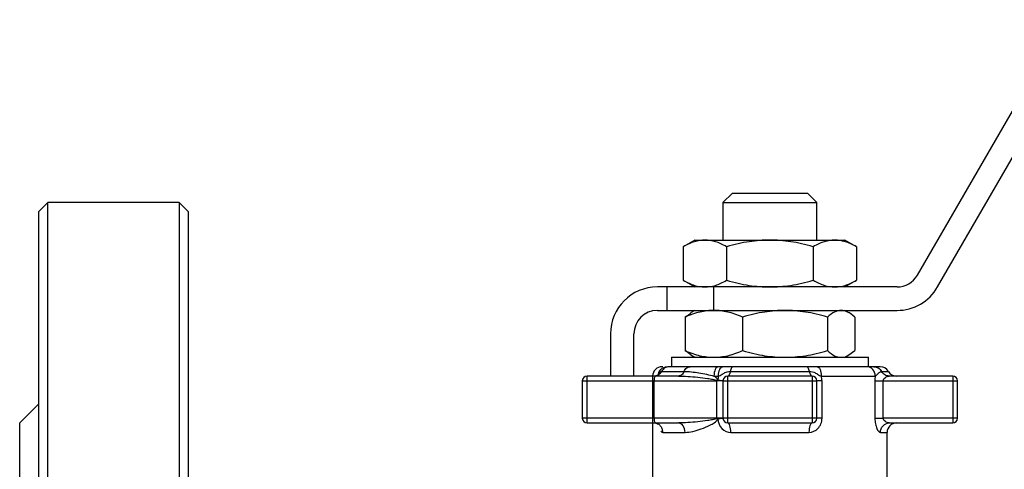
# Model space of a CAD drawing. Header units: millimetres. Extents: x -80 to 160, y -58 to 80.
# Tile 4 of 5: x -80 to 25, y 29 to 77. Entities that reach past the tile are written whole.
import ezdxf

# ---------------------------------------------------------------- set-up
doc = ezdxf.new("R2010")
doc.units = ezdxf.units.MM

msp = doc.modelspace()

# ---------------------------------------------------------------- linework, layer by layer
at = {"color": 7, "linetype": 'Continuous', "lineweight": 25}
for p, q in [((31.45, 77), (15.72, 49.75)), ((17.89, 48.5), (33.62, 75.75)), ((-4, 58.5), (-5, 57.5)), ((-4, 58.5), (4, 58.5)), ((5, 57.5), (4, 58.5)), ((-77, 57.5), (-78, 56.5)), ((-63, 57.5), (-77, 57.5)), ((-77, -57.5), (-77, 57.5)), ((-62, 56.5), (-63, 57.5)), ((-63, 57.5), (-63, -57.5)), ((-5, 57.5), (-5, 53.5)), ((-5, 57.5), (5, 57.5)), ((5, 53.5), (5, 57.5)), ((-78, 56.5), (-78, -56.5)), ((-62, -56.5), (-62, 56.5)), ((-8, 53.5), (-9.24, 52.79)), ((-9.24, 52.79), (-9.24, 49.21)), ((-8, 53.5), (8, 53.5)), ((-4.62, 52.79), (-4.62, 49.21)), ((4.62, 52.79), (4.62, 49.21)), ((9.24, 52.79), (8, 53.5)), ((9.24, 52.79), (9.24, 49.21)), ((13.56, 48.5), (-12, 48.5)), ((-11, 48.5), (-11, 46)), ((-9.24, 49.21), (-8, 48.5)), ((-6, 48.5), (-6, 46)), ((8, 48.5), (9.24, 49.21)), ((-12, 46), (13.56, 46)), ((-9.05, 45.29), (-8.43, 45.71)), ((-9.05, 45.29), (-9.05, 41.71)), ((-8, 46), (-8.45, 45.74)), ((-2.91, 45.29), (-2.91, 41.71)), ((6.14, 45.29), (6.14, 41.71)), ((8.45, 45.74), (8, 46)), ((9.05, 45.29), (9.05, 41.71)), ((-17, 43.5), (-17, 39)), ((-14.5, 39), (-14.5, 43.5)), ((-10.5, 41), (-10.5, 40)), ((-10.5, 41), (10.5, 41)), ((-8.43, 41.26), (-9.05, 41.71)), ((-8.43, 41.25), (-8, 41)), ((8, 41), (8.43, 41.25)), ((8.43, 41.26), (9.05, 41.71)), ((10.5, 40), (10.5, 41)), ((-11.41, 40), (-11.5, 40)), ((-8.51, 40), (-10.75, 40)), ((-5.04, 40), (-5.49, 40)), ((3.92, 40), (-3.92, 40)), ((10.34, 40), (5.04, 40)), ((11.77, 40), (11.09, 40)), ((-9.76, 39), (-19.5, 39)), ((-19.5, 34), (-19.5, 39)), ((-12.5, 39.01), (-12.5, 39)), ((-12.5, 39), (-12.5, 34)), ((-11.54, 39.5), (-9.14, 39.5)), ((-5.96, 39), (-5.48, 39)), ((-4.5, 34), (-4.5, 39)), ((4.5, 39), (-4.5, 39)), ((-4.21, 39.5), (4.21, 39.5)), ((4.5, 39), (4.5, 34)), ((19.5, 39), (12.73, 39)), ((19.5, 39), (19.5, 34)), ((-20, 38.5), (-5.7, 38.5)), ((-20, 38.5), (-20, 34.5)), ((-12.35, 34.5), (-12.35, 38.5)), ((-5.7, 38.5), (-5.7, 34.5)), ((-5, 38.5), (5, 38.5)), ((-5, 38.5), (-5, 34.5)), ((5, 34.5), (5, 38.5)), ((5.56, 34.5), (5.56, 38.5)), ((11.2, 38.5), (11.2, 34.5)), ((12.09, 34.5), (12.09, 38.5)), ((12.09, 38.5), (20, 38.5)), ((20, 34.5), (20, 38.5)), ((-78, 36), (-80, 34)), ((-80, -34), (-80, 34)), ((-5.7, 34.5), (-20, 34.5)), ((-19.5, 34), (-9.76, 34)), ((-12.5, 34), (-12.5, 25.5)), ((5, 34.5), (-5, 34.5)), ((-4.5, 34), (4.5, 34)), ((20, 34.5), (12.09, 34.5)), ((12.73, 34), (19.5, 34)), ((-11.42, 33), (-9.04, 33)), ((-4.17, 33), (4.17, 33)), ((12.5, 25.5), (12.5, 33))]:
    msp.add_line(p, q, dxfattribs=at)
at = {"color": 1, "linetype": 'Continuous', "lineweight": 25}
for p, q in [((11.91, 39.5), (12.63, 39.5)), ((11.79, 33), (12.5, 33))]:
    msp.add_line(p, q, dxfattribs=at)
at = {"color": 7, "linetype": 'Continuous', "lineweight": 25, "flags": 128}
for points in [[(-12.2, 39), (-12.23, 38.99), (-12.26, 38.96), (-12.28, 38.92), (-12.31, 38.85), (-12.33, 38.78), (-12.34, 38.69), (-12.35, 38.6), (-12.35, 38.5)], [(-12.35, 34.5), (-12.35, 34.4), (-12.34, 34.31), (-12.33, 34.22), (-12.31, 34.15), (-12.28, 34.08), (-12.26, 34.04), (-12.23, 34.01), (-12.2, 34)]]:
    msp.add_lwpolyline(points, dxfattribs=at)
at = {"color": 7, "linetype": 'Continuous', "lineweight": 25}
for centre, radius, start, end in [((13.56, 51), 2.5, 270, 330), ((-12, 43.5), 5, 90, 180), ((13.56, 51), 5, 270, 330), ((-12, 43.5), 2.5, 90, 180), ((-11.5, 39), 1, 90, 179.2757), ((11.77, 39), 1, 30, 90), ((-19.5, 38.5), 0.5, 90, 180), ((-4.5, 38.5), 0.5, 90, 180), ((4.5, 38.5), 0.5, 0, 90), ((13.5, 40), 1, 210, 270), ((19.5, 38.5), 0.5, 0, 90), ((-19.5, 34.5), 0.5, 180, 270), ((-4.5, 34.5), 0.5, 180, 270), ((4.5, 34.5), 0.5, 270, 0), ((13.5, 33), 1, 90, 180), ((19.5, 34.5), 0.5, 270, 0)]:
    msp.add_arc(centre, radius, start, end, dxfattribs=at)
for points, knots in [([(-6.93, 53.5), (-7.28, 53.5), (-7.65, 53.44), (-8.42, 53.21), (-8.82, 53.03), (-9.24, 52.79)], [0, 0, 0, 0, 0.5, 0.5, 1, 1, 1, 1]), ([(-4.62, 52.79), (-5.05, 53.03), (-5.44, 53.21), (-6.19, 53.44), (-6.56, 53.5), (-6.93, 53.5)], [0, 0, 0, 0, 0.5, 0.5, 1, 1, 1, 1]), ([(0, 53.5), (-0.71, 53.5), (-1.45, 53.44), (-2.99, 53.21), (-3.79, 53.03), (-4.62, 52.79)], [0, 0, 0, 0, 0.5, 0.5, 1, 1, 1, 1]), ([(4.62, 52.79), (3.76, 53.03), (2.98, 53.21), (1.47, 53.44), (0.74, 53.5), (0, 53.5)], [0, 0, 0, 0, 0.5, 0.5, 1, 1, 1, 1]), ([(6.93, 53.5), (6.57, 53.5), (6.2, 53.44), (5.43, 53.21), (5.03, 53.03), (4.62, 52.79)], [0, 0, 0, 0, 0.5, 0.5, 1, 1, 1, 1]), ([(9.24, 52.79), (8.81, 53.03), (8.42, 53.21), (7.66, 53.44), (7.3, 53.5), (6.93, 53.5)], [0, 0, 0, 0, 0.5, 0.5, 1, 1, 1, 1]), ([(-9.24, 49.21), (-8.81, 48.97), (-8.42, 48.79), (-7.66, 48.56), (-7.3, 48.5), (-6.93, 48.5)], [0, 0, 0, 0, 0.5, 0.5, 1, 1, 1, 1]), ([(-6.93, 48.5), (-6.57, 48.5), (-6.2, 48.56), (-5.43, 48.79), (-5.03, 48.97), (-4.62, 49.21)], [0, 0, 0, 0, 0.5, 0.5, 1, 1, 1, 1]), ([(-4.62, 49.21), (-3.76, 48.97), (-2.98, 48.79), (-1.47, 48.56), (-0.74, 48.5), (0, 48.5)], [0, 0, 0, 0, 0.5, 0.5, 1, 1, 1, 1]), ([(0, 48.5), (0.71, 48.5), (1.45, 48.56), (2.99, 48.79), (3.79, 48.97), (4.62, 49.21)], [0, 0, 0, 0, 0.5, 0.5, 1, 1, 1, 1]), ([(4.62, 49.21), (5.05, 48.97), (5.44, 48.79), (6.19, 48.56), (6.56, 48.5), (6.93, 48.5)], [0, 0, 0, 0, 0.5, 0.5, 1, 1, 1, 1]), ([(6.93, 48.5), (7.28, 48.5), (7.65, 48.56), (8.42, 48.79), (8.82, 48.97), (9.24, 49.21)], [0, 0, 0, 0, 0.5, 0.5, 1, 1, 1, 1]), ([(-5.98, 46), (-6.45, 46), (-6.94, 45.94), (-7.96, 45.71), (-8.5, 45.53), (-9.05, 45.29)], [0, 0, 0, 0, 0.5, 0.5, 1, 1, 1, 1]), ([(-2.91, 45.29), (-3.48, 45.53), (-4, 45.71), (-5, 45.94), (-5.48, 46), (-5.98, 46)], [0, 0, 0, 0, 0.5, 0.5, 1, 1, 1, 1]), ([(1.62, 46), (0.92, 46), (0.2, 45.94), (-1.31, 45.71), (-2.09, 45.53), (-2.91, 45.29)], [0, 0, 0, 0, 0.5, 0.5, 1, 1, 1, 1]), ([(6.14, 45.29), (5.33, 45.52), (4.55, 45.71), (3.04, 45.94), (2.31, 46), (1.62, 46)], [0, 0, 0, 0, 0.5, 0.5, 1, 1, 1, 1]), ([(7.59, 46), (7.37, 46), (7.14, 45.94), (6.65, 45.71), (6.4, 45.53), (6.14, 45.29)], [0, 0, 0, 0, 0.5, 0.5, 1, 1, 1, 1]), ([(9.05, 45.29), (8.78, 45.53), (8.53, 45.71), (8.06, 45.94), (7.83, 46), (7.59, 46)], [0, 0, 0, 0, 0.5, 0.5, 1, 1, 1, 1]), ([(-9.05, 41.71), (-8.48, 41.47), (-7.96, 41.29), (-6.95, 41.06), (-6.47, 41), (-5.98, 41)], [0, 0, 0, 0, 0.5, 0.5, 1, 1, 1, 1]), ([(-5.98, 41), (-5.51, 41), (-5.01, 41.06), (-3.99, 41.29), (-3.46, 41.47), (-2.91, 41.71)], [0, 0, 0, 0, 0.5, 0.5, 1, 1, 1, 1]), ([(-2.91, 41.71), (-2.07, 41.47), (-1.3, 41.29), (0.18, 41.06), (0.89, 41), (1.62, 41)], [0, 0, 0, 0, 0.5, 0.5, 1, 1, 1, 1]), ([(1.62, 41), (2.31, 41), (3.04, 41.06), (4.55, 41.29), (5.33, 41.48), (6.14, 41.71)], [0, 0, 0, 0, 0.5, 0.5, 1, 1, 1, 1]), ([(6.14, 41.71), (6.41, 41.47), (6.66, 41.29), (7.13, 41.06), (7.36, 41), (7.59, 41)], [0, 0, 0, 0, 0.5, 0.5, 1, 1, 1, 1]), ([(-11.91, 39), (-11.91, 39.26), (-11.81, 39.52), (-11.46, 39.89), (-11.21, 40), (-10.96, 40)], [0, 0, 0, 0, 0.5, 0.5, 1, 1, 1, 1]), ([(-10.75, 40), (-10.91, 40), (-11.07, 39.95), (-11.34, 39.78), (-11.46, 39.65), (-11.54, 39.5)], [0, 0, 0, 0, 0.5, 0.5, 1, 1, 1, 1]), ([(-9.14, 39.5), (-9.08, 39.65), (-8.98, 39.78), (-8.76, 39.95), (-8.64, 40), (-8.51, 40)], [0, 0, 0, 0, 0.5, 0.5, 1, 1, 1, 1]), ([(-5.49, 40), (-5.75, 40), (-6.02, 40), (-6.55, 40), (-6.82, 40), (-7.33, 40), (-7.59, 40), (-7.95, 40), (-8.07, 40), (-8.3, 40), (-8.41, 40), (-8.51, 40)], [0, 0, 0, 0, 0.25, 0.25, 0.5, 0.5, 0.75, 0.75, 0.875, 0.875, 1, 1, 1, 1]), ([(-5.49, 40), (-5.61, 40), (-5.74, 39.89), (-5.91, 39.52), (-5.96, 39.26), (-5.96, 39)], [0, 0, 0, 0, 0.5, 0.5, 1, 1, 1, 1]), ([(-5.48, 39), (-5.48, 39.26), (-5.43, 39.52), (-5.27, 39.89), (-5.15, 40), (-5.04, 40)], [0, 0, 0, 0, 0.5, 0.5, 1, 1, 1, 1]), ([(-3.92, 40), (-3.98, 40), (-4.03, 40), (-4.12, 40), (-4.17, 40), (-4.3, 40), (-4.39, 40), (-4.65, 40), (-4.84, 40), (-5.04, 40)], [0, 0, 0, 0, 0.125, 0.125, 0.25, 0.25, 0.5, 0.5, 1, 1, 1, 1]), ([(-3.92, 40), (-3.98, 40), (-4.04, 39.95), (-4.14, 39.78), (-4.18, 39.65), (-4.21, 39.5)], [0, 0, 0, 0, 0.5, 0.5, 1, 1, 1, 1]), ([(4.21, 39.5), (4.18, 39.65), (4.14, 39.78), (4.04, 39.95), (3.98, 40), (3.92, 40)], [0, 0, 0, 0, 0.5, 0.5, 1, 1, 1, 1]), ([(5.04, 40), (4.94, 40), (4.84, 40), (4.65, 40), (4.56, 40), (4.39, 40), (4.3, 40), (4.12, 40), (4.03, 40), (3.92, 40)], [0, 0, 0, 0, 0.25, 0.25, 0.5, 0.5, 0.75, 0.75, 1, 1, 1, 1]), ([(5.04, 40), (5.15, 40), (5.27, 39.89), (5.43, 39.52), (5.48, 39.26), (5.48, 39)], [0, 0, 0, 0, 0.5, 0.5, 1, 1, 1, 1]), ([(11.24, 39), (11.24, 39.26), (11.14, 39.52), (10.81, 39.89), (10.57, 40), (10.34, 40)], [0, 0, 0, 0, 0.5, 0.5, 1, 1, 1, 1]), ([(11.09, 40), (11.07, 40), (11.05, 40), (10.99, 40), (10.96, 40), (10.85, 40), (10.78, 40), (10.64, 40), (10.57, 40), (10.44, 40), (10.39, 40), (10.34, 40)], [0, 0, 0, 0, 0.125, 0.125, 0.25, 0.25, 0.5, 0.5, 0.75, 0.75, 1, 1, 1, 1]), ([(11.09, 40), (11.26, 40), (11.42, 39.95), (11.71, 39.78), (11.83, 39.65), (11.91, 39.5)], [0, 0, 0, 0, 0.5, 0.5, 1, 1, 1, 1]), ([(-12, 39.07), (-12, 39.07), (-12.03, 39.07), (-12.09, 39.05), (-12.15, 39.02)], [0, 0, 0, 0, 0.0188534, 1, 1, 1, 1]), ([(-11.91, 39), (-11.89, 39.02), (-11.88, 39.04), (-11.85, 39.1), (-11.84, 39.13), (-11.81, 39.23), (-11.79, 39.29), (-11.73, 39.4), (-11.7, 39.43), (-11.63, 39.48), (-11.59, 39.5), (-11.54, 39.5)], [0, 0, 0, 0, 0.25, 0.25, 0.5, 0.5, 0.75, 0.75, 0.875, 0.875, 1, 1, 1, 1]), ([(-9.14, 39.5), (-9.2, 39.35), (-9.29, 39.22), (-9.51, 39.05), (-9.64, 39), (-9.76, 39)], [0, 0, 0, 0, 0.5, 0.5, 1, 1, 1, 1]), ([(-9.76, 39), (-9.1, 39), (-8.41, 38.95), (-7.34, 38.84), (-6.98, 38.8), (-6.45, 38.72), (-6.28, 38.69), (-6.03, 38.64), (-5.94, 38.62), (-5.79, 38.58), (-5.72, 38.55), (-5.7, 38.52)], [0, 0, 0, 0, 0.5, 0.5, 0.75, 0.75, 0.875, 0.875, 0.9375, 0.9375, 1, 1, 1, 1]), ([(-9.14, 39.5), (-8.64, 39.5), (-8.11, 39.43), (-7.02, 39.25), (-6.46, 39.14), (-5.96, 39)], [0, 0, 0, 0, 0.5, 0.5, 1, 1, 1, 1]), ([(-5.55, 38.56), (-5.58, 38.67), (-5.65, 38.75), (-5.8, 38.89), (-5.88, 38.95), (-5.96, 39)], [0, 0, 0, 0, 0.5, 0.5, 1, 1, 1, 1]), ([(-5.48, 39), (-5.42, 39.02), (-5.36, 39.04), (-5.24, 39.1), (-5.17, 39.14), (-5.01, 39.24), (-4.92, 39.3), (-4.72, 39.4), (-4.64, 39.43), (-4.44, 39.48), (-4.33, 39.5), (-4.21, 39.5)], [0, 0, 0, 0, 0.25, 0.25, 0.5, 0.5, 0.75, 0.75, 0.875, 0.875, 1, 1, 1, 1]), ([(-4.21, 39.5), (-4.24, 39.35), (-4.28, 39.22), (-4.38, 39.05), (-4.44, 39), (-4.5, 39)], [0, 0, 0, 0, 0.5, 0.5, 1, 1, 1, 1]), ([(4.21, 39.5), (4.24, 39.35), (4.28, 39.22), (4.38, 39.05), (4.44, 39), (4.5, 39)], [0, 0, 0, 0, 0.5, 0.5, 1, 1, 1, 1]), ([(4.21, 39.5), (4.33, 39.5), (4.44, 39.48), (4.64, 39.43), (4.72, 39.4), (4.92, 39.3), (5.01, 39.24), (5.17, 39.14), (5.24, 39.1), (5.36, 39.04), (5.42, 39.02), (5.48, 39)], [0, 0, 0, 0, 0.125, 0.125, 0.25, 0.25, 0.5, 0.5, 0.75, 0.75, 1, 1, 1, 1]), ([(5.48, 39), (6.09, 39), (6.68, 39), (7.81, 39), (8.35, 39), (9.33, 39), (9.78, 39), (10.59, 39), (10.94, 39), (11.24, 39)], [0, 0, 0, 0, 0.25, 0.25, 0.5, 0.5, 0.75, 0.75, 1, 1, 1, 1]), ([(11.24, 39), (11.26, 39.02), (11.3, 39.04), (11.37, 39.11), (11.42, 39.14), (11.52, 39.24), (11.58, 39.3), (11.7, 39.4), (11.74, 39.43), (11.82, 39.48), (11.87, 39.5), (11.91, 39.5)], [0, 0, 0, 0, 0.25, 0.25, 0.5, 0.5, 0.75, 0.75, 0.875, 0.875, 1, 1, 1, 1]), ([(12.73, 39), (12.56, 39), (12.4, 39.05), (12.11, 39.22), (11.99, 39.35), (11.91, 39.5)], [0, 0, 0, 0, 0.5, 0.5, 1, 1, 1, 1]), ([(12.09, 38.5), (12.09, 38.57), (12.12, 38.64), (12.19, 38.76), (12.25, 38.81), (12.44, 38.95), (12.59, 39), (12.73, 39)], [0, 0, 0, 0, 0.25, 0.25, 0.5, 0.5, 1, 1, 1, 1]), ([(-5.7, 38.52), (-5.66, 38.52), (-5.6, 38.52), (-5.51, 38.51), (-5.44, 38.51), (-5.37, 38.51), (-5.31, 38.51), (-5.27, 38.51), (-5.23, 38.51), (-5.17, 38.51), (-5.1, 38.51), (-5.05, 38.51), (-5.03, 38.51), (-5.01, 38.52), (-5, 38.52), (-5, 38.52), (-5, 38.52), (-5, 38.52), (-5, 38.52)], [0, 0, 0, 0, 0.082424, 0.159161, 0.230209, 0.295566, 0.355231, 0.409204, 0.457485, 0.500073, 0.647816, 0.749889, 0.821446, 0.8749, 0.937381, 0.968853, 0.9839, 1, 1, 1, 1]), ([(-5, 38.5), (-5, 38.5), (-5.07, 38.5), (-5.32, 38.5), (-5.5, 38.5), (-5.7, 38.5)], [0, 0, 0, 0, 0.5, 0.5, 1, 1, 1, 1]), ([(-5.55, 38.56), (-5.39, 38.55), (-5.25, 38.54), (-5.05, 38.53), (-5, 38.52), (-5, 38.52)], [0, 0, 0, 0, 0.5, 0.5, 1, 1, 1, 1]), ([(5.56, 38.5), (5.39, 38.5), (5.25, 38.5), (5.05, 38.5), (5, 38.5), (5, 38.5)], [0, 0, 0, 0, 0.5, 0.5, 1, 1, 1, 1]), ([(11.2, 38.5), (11.28, 38.5), (11.41, 38.5), (11.72, 38.5), (11.91, 38.5), (12.09, 38.5)], [0, 0, 0, 0, 0.5, 0.5, 1, 1, 1, 1]), ([(-12.15, 33.98), (-12.09, 33.96), (-12.02, 33.92), (-11.99, 33.92), (-11.98, 33.92)], [0, 0, 0, 0, 0.7893989, 1, 1, 1, 1]), ([(-5.7, 34.48), (-5.72, 34.45), (-5.79, 34.42), (-5.94, 34.38), (-6.03, 34.36), (-6.28, 34.31), (-6.45, 34.28), (-6.99, 34.2), (-7.34, 34.16), (-8.4, 34.05), (-9.1, 34), (-9.76, 34)], [0, 0, 0, 0, 0.0625, 0.0625, 0.125, 0.125, 0.25, 0.25, 0.5, 0.5, 1, 1, 1, 1]), ([(-9.04, 33), (-9.04, 33.26), (-9.12, 33.52), (-9.39, 33.89), (-9.58, 34), (-9.76, 34)], [0, 0, 0, 0, 0.5, 0.5, 1, 1, 1, 1]), ([(-9.04, 33), (-8.5, 33), (-7.92, 33.15), (-7.01, 33.48), (-6.7, 33.61), (-6.23, 33.84), (-6.07, 33.93), (-5.85, 34.08), (-5.78, 34.13), (-5.64, 34.26), (-5.58, 34.34), (-5.55, 34.44)], [0, 0, 0, 0, 0.5, 0.5, 0.75, 0.75, 0.875, 0.875, 0.9375, 0.9375, 1, 1, 1, 1]), ([(-5, 34.48), (-5, 34.48), (-5, 34.48), (-5, 34.48), (-5, 34.48), (-5.01, 34.48), (-5.04, 34.49), (-5.1, 34.49), (-5.18, 34.49), (-5.27, 34.49), (-5.37, 34.49), (-5.52, 34.49), (-5.63, 34.48), (-5.7, 34.48)], [0, 0, 0, 0, 0.030963, 0.049001, 0.062562, 0.125148, 0.250157, 0.354855, 0.500107, 0.59019, 0.703549, 0.840163, 1, 1, 1, 1]), ([(-5, 34.48), (-5, 34.48), (-5.05, 34.47), (-5.25, 34.46), (-5.39, 34.45), (-5.55, 34.44)], [0, 0, 0, 0, 0.5, 0.5, 1, 1, 1, 1]), ([(-5.55, 34.44), (-5.54, 34.04), (-5.37, 33.66), (-4.86, 33.14), (-4.52, 33), (-4.17, 33)], [0, 0, 0, 0, 0.5, 0.5, 1, 1, 1, 1]), ([(-4.17, 33), (-4.17, 33.26), (-4.2, 33.52), (-4.33, 33.89), (-4.41, 34), (-4.5, 34)], [0, 0, 0, 0, 0.5, 0.5, 1, 1, 1, 1]), ([(4.17, 33), (4.52, 33), (4.87, 33.15), (5.26, 33.56), (5.37, 33.72), (5.52, 34.09), (5.56, 34.3), (5.56, 34.5)], [0, 0, 0, 0, 0.5, 0.5, 0.75, 0.75, 1, 1, 1, 1]), ([(4.5, 34), (4.41, 34), (4.33, 33.89), (4.2, 33.52), (4.17, 33.26), (4.17, 33)], [0, 0, 0, 0, 0.5, 0.5, 1, 1, 1, 1]), ([(5.56, 34.5), (5.39, 34.5), (5.25, 34.5), (5.05, 34.5), (5, 34.5), (5, 34.5)], [0, 0, 0, 0, 0.5, 0.5, 1, 1, 1, 1]), ([(11.2, 34.5), (11.2, 34.3), (11.22, 34.09), (11.29, 33.72), (11.34, 33.56), (11.51, 33.15), (11.66, 33), (11.79, 33)], [0, 0, 0, 0, 0.25, 0.25, 0.5, 0.5, 1, 1, 1, 1]), ([(11.2, 34.5), (11.28, 34.5), (11.41, 34.5), (11.72, 34.5), (11.91, 34.5), (12.09, 34.5)], [0, 0, 0, 0, 0.5, 0.5, 1, 1, 1, 1]), ([(11.79, 33), (11.79, 33.26), (11.89, 33.52), (12.24, 33.89), (12.48, 34), (12.73, 34)], [0, 0, 0, 0, 0.5, 0.5, 1, 1, 1, 1]), ([(12.73, 34), (12.59, 34), (12.44, 34.05), (12.25, 34.19), (12.19, 34.24), (12.12, 34.36), (12.09, 34.43), (12.09, 34.5)], [0, 0, 0, 0, 0.5, 0.5, 0.75, 0.75, 1, 1, 1, 1])]:
    msp.add_open_spline(points, degree=3, knots=knots, dxfattribs=at)
at = {"color": 1, "linetype": 'Continuous', "lineweight": 25}
for points, knots in [([(-11.54, 39.5), (-11.58, 39.43), (-11.67, 39.28), (-11.87, 39.13), (-12.03, 39.04), (-12.13, 39.03), (-12.15, 39.03)], [0, 0, 0, 0, 0.307932, 0.615864, 0.923796, 1, 1, 1, 1]), ([(-11.42, 33), (-11.43, 33.13), (-11.46, 33.39), (-11.67, 33.72), (-11.92, 33.93), (-12.09, 33.95), (-12.15, 33.96)], [0, 0, 0, 0, 0.285742, 0.571485, 0.857227, 1, 1, 1, 1])]:
    msp.add_open_spline(points, degree=3, knots=knots, dxfattribs=at)
at = {"color": 7, "linetype": 'Continuous', "lineweight": 25}
for points in [[(-5.48, 39), (-5.52, 38.86), (-5.55, 38.71), (-5.55, 38.56)], [(5.56, 38.5), (5.56, 38.67), (5.53, 38.84), (5.48, 39)], [(11.24, 39), (11.21, 38.84), (11.2, 38.67), (11.2, 38.5)], [(-5.55, 38.56), (-5.6, 38.55), (-5.65, 38.53), (-5.7, 38.52)], [(-5.7, 38.52), (-5.7, 38.51), (-5.7, 38.51), (-5.7, 38.5)], [(-5.7, 34.5), (-5.7, 34.49), (-5.7, 34.49), (-5.7, 34.48)], [(-5, 34.5), (-5, 34.5), (-5.14, 34.5), (-5.5, 34.5), (-5.7, 34.5)], [(-5.7, 34.48), (-5.65, 34.47), (-5.6, 34.45), (-5.55, 34.44)]]:
    msp.add_open_spline(points, degree=3, dxfattribs=at)
at = {"color": 1, "linetype": 'Continuous', "lineweight": 25}
msp.add_open_spline([(-11.63, 33.11), (-11.56, 33.04), (-11.49, 33), (-11.42, 33)], degree=3, dxfattribs=at)

doc.saveas('drawing.dxf')
